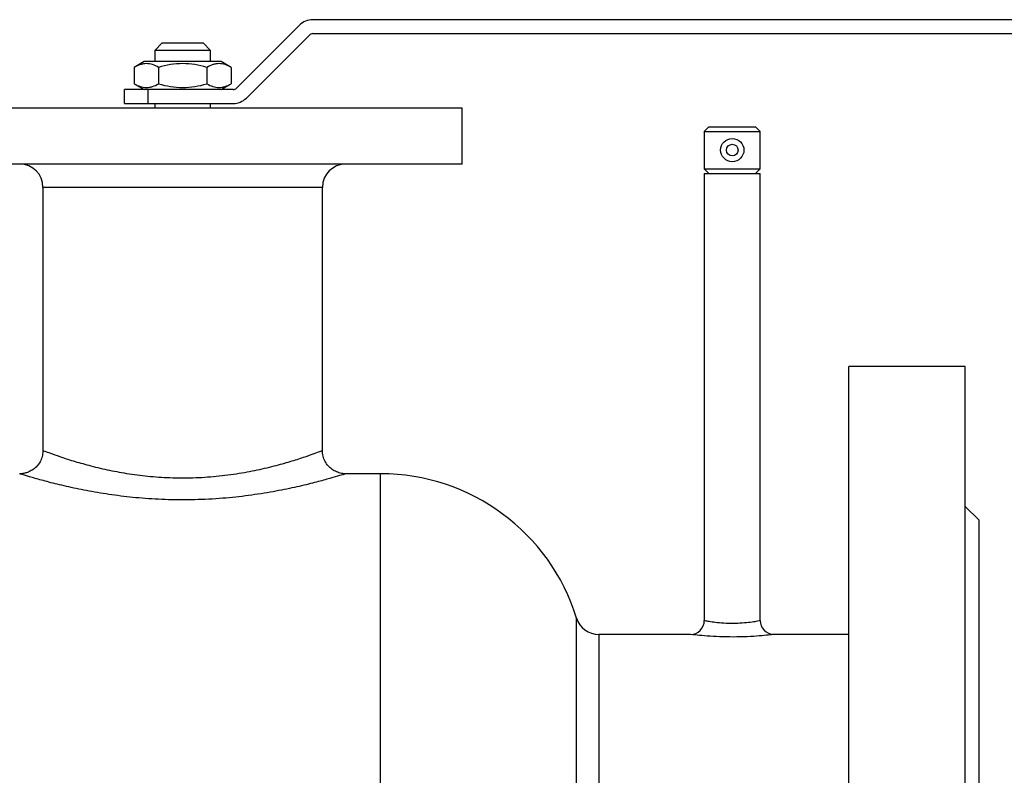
# Model space of a CAD drawing. Header units: millimetres. Extents: x -171 to 370, y -125 to 200.
# Tile 14 of 15: x -35 to 176, y 37 to 200. Entities that reach past the tile are written whole.
import ezdxf

# ---------------------------------------------------------------- set-up
doc = ezdxf.new("R2010")
doc.units = ezdxf.units.MM

msp = doc.modelspace()

# ---------------------------------------------------------------- linework, layer by layer
at = {"color": 7, "linetype": 'Continuous', "lineweight": 25}
for p, q in [((370, 199.5), (27.91, 199.5)), ((25.09, 198.33), (11.55, 184.79)), ((-4.4, 194.5), (-6, 192.9)), ((-4.4, 194.5), (4.4, 194.5)), ((6, 192.9), (4.4, 194.5)), ((13.67, 182.67), (27.21, 196.21)), ((27.91, 196.5), (370, 196.5)), ((-6, 192.9), (-6, 190.5)), ((6, 192.9), (-6, 192.9)), ((6, 190.5), (6, 192.9)), ((-8.25, 190.5), (-10.39, 189.26)), ((8.25, 190.5), (-8.25, 190.5)), ((10.39, 189.26), (8.25, 190.5)), ((-10.39, 189.26), (-10.39, 185.74)), ((-5.2, 189.26), (-5.2, 185.74)), ((5.2, 189.26), (5.2, 185.74)), ((10.39, 189.26), (10.39, 185.74)), ((10.84, 184.5), (-12.5, 184.5)), ((-12.5, 181.5), (-12.5, 184.5)), ((-10.39, 185.74), (-8.25, 184.5)), ((-7.5, 184.5), (-7.5, 181.5)), ((8.25, 184.5), (10.39, 185.74)), ((60, 180.5), (-60, 180.5)), ((-12.5, 181.5), (10.84, 181.5)), ((-6, 181.5), (-6, 180.5)), ((6, 180.5), (6, 181.5)), ((60, 168.5), (60, 180.5)), ((113, 176.5), (112, 175.5)), ((112, 175.5), (112, 167.5)), ((112, 175.5), (124, 175.5)), ((113, 176.5), (123, 176.5)), ((124, 175.5), (123, 176.5)), ((124, 167.5), (124, 175.5)), ((60, 168.5), (-60, 168.5)), ((112, 167.5), (113, 166.5)), ((112, 167.5), (124, 167.5)), ((123, 166.5), (124, 167.5)), ((112, 166.5), (112, 70.5)), ((112, 166.5), (124, 166.5)), ((124, 70.49), (124, 166.5)), ((-30, 163.5), (-30, 107)), ((30, 107), (30, 163.5)), ((168, 125), (143, 125)), ((143, -125), (143, 125)), ((168, -125), (168, 125)), ((42.5, 102), (34.99, 102)), ((171, 92), (168, 95)), ((171, -92), (171, 92)), ((109, 67.5), (89.34, 67.5)), ((143, 67.5), (126.94, 67.5))]:
    msp.add_line(p, q, dxfattribs=at)
at = {"color": 1, "linetype": 'Continuous', "lineweight": 25}
for p, q in [((30, 163.5), (-30, 163.5)), ((42.5, -102), (42.5, 102)), ((84.57, -71.02), (84.57, 71.02)), ((89.34, 67.5), (89.34, -67.5)), ((109.5, 67.44), (109, 67.5)), ((126.94, 67.49), (126.94, 67.49))]:
    msp.add_line(p, q, dxfattribs=at)
at = {"color": 7, "linetype": 'Continuous', "lineweight": 25}
for radius in [2.5, 1.25]:
    msp.add_circle((118, 171.5), radius, dxfattribs=at)
for centre, radius, start, end in [((27.91, 195.5), 4, 90, 135), ((27.91, 195.5), 1, 90, 135), ((10.84, 185.5), 1, 270, 315), ((10.84, 185.5), 4, 270, 315), ((-35, 163.5), 5, 0, 90), ((35, 163.5), 5, 90, 180), ((42.5, 57.95), 44.05, 17.2532, 90), ((89.34, 72.5), 5, 197.2532, 270), ((109, 70.5), 3, 269.9696, 359.9778), ((127, 70.5), 3, 180.2472, 268.9326)]:
    msp.add_arc(centre, radius, start, end, dxfattribs=at)
for points, knots in [([(-5.2, 189.26), (-5.62, 189.51), (-6.05, 189.71), (-6.91, 189.99), (-7.35, 190.07), (-8.01, 190.07), (-8.23, 190.05), (-8.67, 189.98), (-8.89, 189.92), (-9.54, 189.71), (-9.97, 189.51), (-10.39, 189.26)], [0, 0, 0, 0, 0.25, 0.25, 0.5, 0.5, 0.625, 0.625, 0.75, 0.75, 1, 1, 1, 1]), ([(5.2, 189.26), (4.35, 189.51), (3.5, 189.71), (1.77, 189.99), (0.89, 190.07), (-0.89, 190.07), (-1.77, 189.99), (-3.5, 189.71), (-4.35, 189.51), (-5.2, 189.26)], [0, 0, 0, 0, 0.25, 0.25, 0.5, 0.5, 0.75, 0.75, 1, 1, 1, 1]), ([(10.39, 189.26), (9.97, 189.51), (9.54, 189.71), (8.68, 189.99), (8.24, 190.07), (7.58, 190.07), (7.36, 190.05), (6.92, 189.98), (6.7, 189.92), (6.05, 189.71), (5.62, 189.51), (5.2, 189.26)], [0, 0, 0, 0, 0.25, 0.25, 0.5, 0.5, 0.625, 0.625, 0.75, 0.75, 1, 1, 1, 1]), ([(-10.39, 185.74), (-9.97, 185.49), (-9.54, 185.29), (-8.68, 185.01), (-8.24, 184.93), (-7.58, 184.93), (-7.36, 184.95), (-6.92, 185.02), (-6.7, 185.08), (-6.05, 185.29), (-5.62, 185.49), (-5.2, 185.74)], [0, 0, 0, 0, 0.25, 0.25, 0.5, 0.5, 0.625, 0.625, 0.75, 0.75, 1, 1, 1, 1]), ([(-5.2, 185.74), (-4.35, 185.49), (-3.5, 185.29), (-1.77, 185.01), (-0.89, 184.93), (0.89, 184.93), (1.77, 185.01), (3.5, 185.29), (4.35, 185.49), (5.2, 185.74)], [0, 0, 0, 0, 0.25, 0.25, 0.5, 0.5, 0.75, 0.75, 1, 1, 1, 1]), ([(5.2, 185.74), (5.62, 185.49), (6.05, 185.29), (6.91, 185.01), (7.35, 184.93), (8.01, 184.93), (8.23, 184.95), (8.67, 185.02), (8.89, 185.08), (9.54, 185.29), (9.97, 185.49), (10.39, 185.74)], [0, 0, 0, 0, 0.25, 0.25, 0.5, 0.5, 0.625, 0.625, 0.75, 0.75, 1, 1, 1, 1]), ([(-30.01, 107), (-30.03, 106.65), (-30.06, 105.91), (-30.45, 104.82), (-31.07, 103.83), (-31.85, 103.07), (-32.68, 102.54), (-33.5, 102.2), (-34.28, 102.04), (-34.79, 101.99), (-35.02, 102), (-35.03, 102)], [0, 0, 0, 0, 0.1320448, 0.2835571, 0.4352607, 0.5712399, 0.6948454, 0.8072529, 0.9084502, 0.997637, 1, 1, 1, 1]), ([(34.99, 102.01), (34.78, 102.01), (34.2, 102.03), (33.28, 102.27), (32.27, 102.76), (31.4, 103.47), (30.67, 104.39), (30.19, 105.49), (29.98, 106.39), (30.02, 106.9), (30.02, 107)], [0, 0, 0, 0, 0.078819, 0.221985, 0.362542, 0.503971, 0.653206, 0.805318, 0.962683, 1, 1, 1, 1]), ([(126.94, 67.49), (126.73, 67.47), (126.3, 67.41), (124.46, 67.22), (121.96, 67.04), (119.01, 66.93), (115.97, 66.96), (113.12, 67.1), (110.93, 67.28), (109.68, 67.42), (109.5, 67.44), (109.5, 67.44)], [0, 0, 0, 0, 0.122104, 0.245588, 0.371477, 0.498799, 0.625612, 0.751231, 0.875963, 0.99967, 1, 1, 1, 1])]:
    msp.add_open_spline(points, degree=3, knots=knots, dxfattribs=at)
at = {"color": 1, "linetype": 'Continuous', "lineweight": 25}
for points, knots in [([(-30, 107), (-29.92, 106.97), (-29.77, 106.91), (-28.5, 106.44), (-26.46, 105.71), (-23.66, 104.79), (-20.22, 103.8), (-16.35, 102.86), (-12.07, 102.05), (-7.54, 101.45), (-2.72, 101.11), (2.25, 101.09), (7.29, 101.42), (12.14, 102.05), (16.65, 102.92), (20.59, 103.9), (23.96, 104.89), (26.62, 105.76), (28.61, 106.48), (29.69, 106.88), (30.12, 107.04), (30, 107), (30, 107)], [0, 0, 0, 0, 0.051148, 0.103891, 0.15783, 0.213437, 0.265618, 0.319187, 0.369155, 0.420449, 0.471098, 0.523317, 0.576597, 0.631662, 0.685322, 0.740558, 0.792672, 0.846185, 0.898166, 0.95171, 0.999804, 1, 1, 1, 1]), ([(34.99, 102), (34.91, 101.97), (34.76, 101.92), (33.37, 101.5), (31.1, 100.84), (27.97, 99.99), (24.08, 99.06), (19.44, 98.12), (14.23, 97.29), (8.55, 96.68), (2.74, 96.37), (-3.11, 96.38), (-8.68, 96.7), (-14.02, 97.27), (-18.97, 98.04), (-23.53, 98.94), (-27.51, 99.87), (-30.83, 100.76), (-33.21, 101.45), (-34.72, 101.91), (-34.91, 101.97), (-35, 102)], [0, 0, 0, 0, 0.047429, 0.098409, 0.15104, 0.202686, 0.255786, 0.309852, 0.365441, 0.419992, 0.476154, 0.528183, 0.581638, 0.632413, 0.684456, 0.736626, 0.790177, 0.84337, 0.898234, 0.948306, 1, 1, 1, 1]), ([(112, 70.5), (112.07, 70.49), (112.2, 70.46), (113.23, 70.28), (114.75, 70.08), (116.63, 69.93), (118.68, 69.91), (120.65, 70.02), (122.33, 70.21), (123.49, 70.4), (124, 70.5), (123.97, 70.49), (123.96, 70.49)], [0, 0, 0, 0, 0.106953, 0.214673, 0.32184, 0.428282, 0.534954, 0.642458, 0.750092, 0.857192, 0.964153, 1, 1, 1, 1])]:
    msp.add_open_spline(points, degree=3, knots=knots, dxfattribs=at)

doc.saveas('drawing.dxf')
